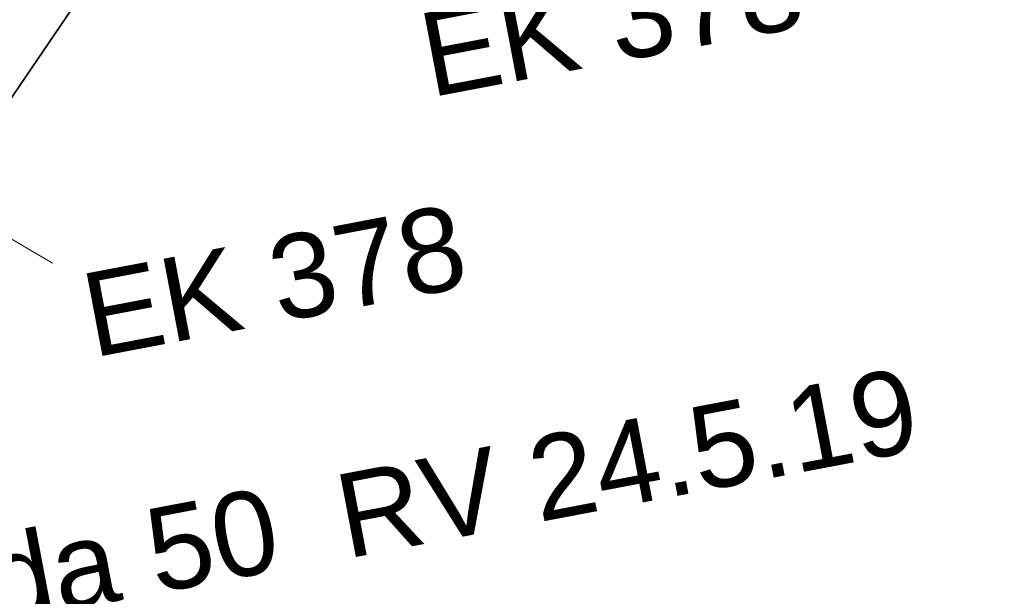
# Model space of a CAD drawing. Header units: metres. Extents: x -502 to 161, y -108 to 174.
# Tile 187 of 256: x -197.83 to -195.02, y -37.3 to -35.65. Entities that reach past the tile are written whole.
import ezdxf

# ---------------------------------------------------------------- set-up
doc = ezdxf.new("R2010")
doc.units = ezdxf.units.M
doc.header["$LTSCALE"] = 0.1
doc.layers.add('BRI31-005.05-5p02-Koordinierung Lageplan 4. BA ZOB West 2022-06-15', color=7, linetype='Continuous')
doc.layers.add('BRI31-005.06-5f07-Koordinierung Lageplan 4. BA ZOB Fernbusbahnh', color=7, linetype='Continuous')
doc.styles.add('Arial', font='arial.ttf')

msp = doc.modelspace()

# ---------------------------------------------------------------- linework, layer by layer
at = {"layer": 'BRI31-005.05-5p02-Koordinierung Lageplan 4. BA ZOB West 2022-06-15', "color": 1, "linetype": 'Continuous', "lineweight": 18, "true_color": 0xff0000, "transparency": 33554687}
msp.add_line((-198.7906, -35.7324), (-197.7406, -36.3494), dxfattribs=at)
at = {"layer": 'BRI31-005.05-5p02-Koordinierung Lageplan 4. BA ZOB West 2022-06-15', "color": 3, "linetype": 'Continuous', "lineweight": 35, "true_color": 0x00ff00, "transparency": 33554687, "flags": 128}
msp.add_lwpolyline([(-200.7172, -38.8572), (-200.5489, -39.0421, 0.689076), (-198.5485, -38.2562), (-198.5496, -38.1494), (-198.5589, -37.2425), (-198.5589, -37.2425, -0.153036), (-198.3765, -36.6389), (-198.3765, -36.6389), (-197.5207, -35.3805), (-197.614, -34.8907)], format="xyb", dxfattribs=at)
at = {"layer": 'BRI31-005.06-5f07-Koordinierung Lageplan 4. BA ZOB Fernbusbahnh', "color": 1, "linetype": 'Continuous', "lineweight": 13, "true_color": 0xff0000, "transparency": 33554687}
msp.add_line((-198.7906, -35.7324), (-197.7406, -36.3494), dxfattribs=at)
at = {"layer": 'BRI31-005.06-5f07-Koordinierung Lageplan 4. BA ZOB Fernbusbahnh', "color": 3, "linetype": 'Continuous', "lineweight": 30, "true_color": 0x00ff00, "transparency": 33554687, "flags": 128}
msp.add_lwpolyline([(-200.7172, -38.8572), (-200.5489, -39.0421, 0.689076), (-198.5485, -38.2562), (-198.5496, -38.1494), (-198.5589, -37.2425), (-198.5589, -37.2425, -0.153036), (-198.3765, -36.6389), (-198.3765, -36.6389), (-197.5207, -35.3805), (-197.614, -34.8907)], format="xyb", dxfattribs=at)
at = {"layer": 'BRI31-005.06-5f07-Koordinierung Lageplan 4. BA ZOB Fernbusbahnh', "color": 2, "linetype": 'Continuous', "true_color": 0xffff00, "transparency": 33554687}
msp.add_solid([(-192.3131, -34.5355), (-192.3789, -34.1917), (-206.6761, -37.2859), (-206.7419, -36.9421)], dxfattribs=at)

# ---------------------------------------------------------------- texts
at = {"layer": 'BRI31-005.05-5p02-Koordinierung Lageplan 4. BA ZOB West 2022-06-15', "color": 1, "true_color": 0xff0000, "transparency": 33554687, "char_height": 0.24, "attachment_point": 1, "rotation": 10.7635, "line_spacing_factor": 0.25, "style": 'Arial'}
for s, insert in [('EK 378', (-196.7065, -35.6403)), ('EK 378', (-197.6703, -36.3834)), ('RV 24.5.19', (-196.9465, -36.9577)), ('da 50', (-197.9483, -37.1437))]:
    msp.add_mtext(s, dxfattribs=dict(at, insert=insert))
at = {"layer": 'BRI31-005.06-5f07-Koordinierung Lageplan 4. BA ZOB Fernbusbahnh', "color": 1, "true_color": 0xff0000, "transparency": 33554687, "char_height": 0.24, "attachment_point": 1, "rotation": 10.7635, "line_spacing_factor": 0.25, "style": 'Arial'}
for s, insert in [('EK 378', (-196.7065, -35.6403)), ('EK 378', (-197.6703, -36.3834)), ('RV 24.5.19', (-196.9465, -36.9577)), ('da 50', (-197.9483, -37.1437))]:
    msp.add_mtext(s, dxfattribs=dict(at, insert=insert))

doc.saveas('drawing.dxf')
